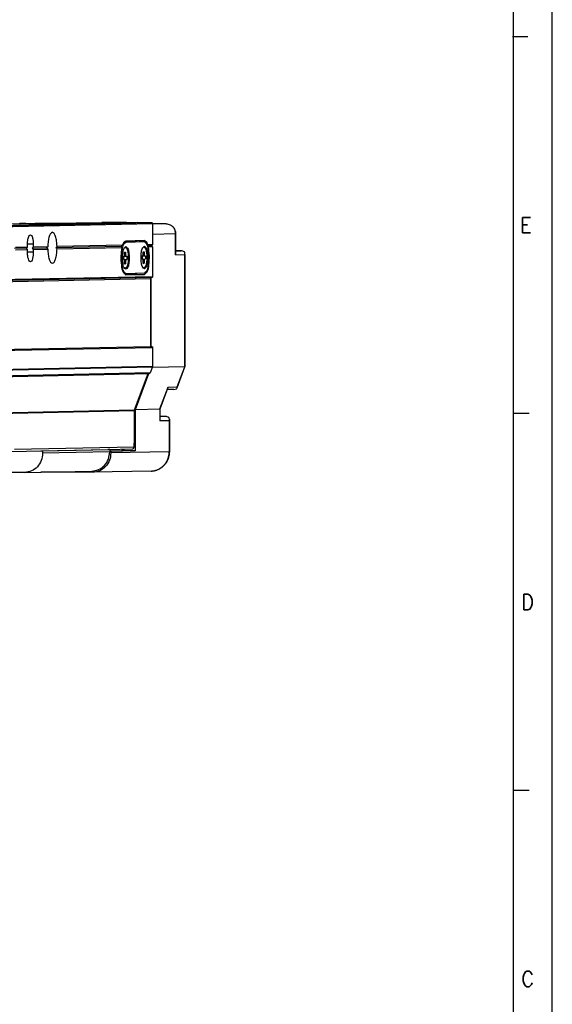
# Model space of a CAD drawing. Header units: inches. Extents: x -235 to 4616, y -109 to 485.
# Tile 15 of 30: x 536 to 605, y 13 to 141. Entities that reach past the tile are written whole.
import ezdxf

# ---------------------------------------------------------------- set-up
doc = ezdxf.new("R2010")
doc.units = ezdxf.units.IN
doc.layers.add('1', color=7, linetype='Continuous')
doc.styles.add('CONVERTER_11', font='txt.shx', dxfattribs={"width": 0.9})

# ---------------------------------------------------------------- blocks, each defined once
blk = doc.blocks.new('L-32_PERFIL__13', base_point=(708.94, 141.05))
at = {"color": 7, "linetype": 'Continuous'}
for p, q in [((873.99, 223.79), (1106.01, 228.64)), ((874.16, 223.54), (1106.26, 228.39)), ((1083.48, 228.23), (1060.39, 228.28)), ((1064.51, 227.84), (1086.48, 228.29)), ((1073.55, 228.36), (1071.93, 228.36)), ((1073.55, 228.36), (1075.94, 228.41)), ((1086.5, 228.38), (1075.94, 228.41)), ((1086.48, 228.29), (1095.48, 228.48)), ((1086.71, 228.54), (1093.13, 228.67)), ((1086.71, 228.54), (1092.21, 228.52)), ((1092.21, 228.41), (1092.21, 228.52)), ((1093.12, 228.52), (1099.57, 228.66)), ((1099.57, 228.66), (1093.13, 228.67)), ((1102.44, 228.65), (1095.42, 228.5)), ((1102.44, 228.65), (1106.01, 228.64)), ((1106.26, 228.39), (1106.26, 222.94)), ((1109.8, 228.28), (1106.26, 228.29)), ((1109.8, 228.28), (1106.26, 228.21)), ((1104.16, 223.95), (1099.37, 223.85)), ((1106.26, 225.65), (1112.19, 225.78)), ((1112.19, 225.78), (1112.19, 220.28)), ((1112.23, 220.58), (1112.23, 225.78)), ((1073.65, 221.97), (1070.58, 221.9)), ((1073.94, 222.27), (1070.87, 222.2)), ((1070.87, 221.6), (1073.94, 221.67)), ((1073.65, 221.97), (1073.94, 222.27)), ((1073.94, 221.67), (1073.65, 221.97)), ((1075.43, 223), (1073.94, 223)), ((1073.94, 222.27), (1073.94, 222.97)), ((1073.94, 220.97), (1073.94, 221.67)), ((1075.43, 222.3), (1075.15, 222)), ((1075.15, 222), (1078.89, 222.08)), ((1075.15, 222), (1075.43, 221.7)), ((1075.43, 223), (1075.43, 222.3)), ((1079.18, 222.38), (1075.43, 222.3)), ((1075.43, 221.7), (1079.18, 221.78)), ((1075.43, 221.7), (1075.43, 221)), ((1098.15, 222.48), (1081.28, 222.13)), ((1098.53, 222.78), (1081.57, 222.43)), ((1081.57, 221.83), (1098.35, 222.18)), ((1098.87, 223.5), (1099.37, 223.5)), ((1102.73, 223.6), (1098.89, 223.52)), ((1099.1, 222.25), (1099.19, 222.25)), ((1104.16, 223.6), (1099.37, 223.5)), ((1104.16, 223.6), (1102.73, 223.6)), ((1103.89, 222.35), (1103.98, 222.35)), ((1104.95, 222.62), (1105.97, 222.64)), ((1105.01, 222.92), (1106.26, 222.94)), ((1106.26, 222.34), (1105.18, 222.32)), ((1106.26, 222.94), (1105.97, 222.64)), ((1105.97, 222.64), (1106.26, 222.34)), ((1106.26, 222.34), (1106.26, 214.64)), ((1113.63, 221.33), (1112.23, 221.3)), ((1112.23, 221.33), (1113.63, 221.33)), ((1075.43, 221), (1073.94, 221)), ((1098.73, 219.89), (1098.87, 219.91)), ((1098.73, 219.09), (1098.73, 219.89)), ((1098.73, 219.09), (1098.87, 219.11)), ((1099.06, 219.09), (1098.73, 219.09)), ((1098.87, 219.11), (1098.87, 219.91)), ((1098.87, 219.91), (1099.06, 219.89)), ((1098.87, 219.11), (1099.3, 219.1)), ((1099.06, 220.99), (1099.3, 221)), ((1099.06, 219.89), (1099.06, 220.99)), ((1099.06, 219.89), (1099.3, 219.9)), ((1099.06, 217.99), (1099.06, 219.09)), ((1099.3, 221), (1099.3, 219.9)), ((1099.3, 219.9), (1099.63, 219.91)), ((1099.3, 219.1), (1099.63, 219.11)), ((1099.3, 219.1), (1099.3, 218)), ((1099.63, 219.91), (1099.63, 219.11)), ((1103.52, 219.99), (1103.66, 220.01)), ((1103.52, 219.19), (1103.52, 219.99)), ((1103.52, 219.21), (1103.66, 219.21)), ((1103.85, 219.19), (1103.52, 219.19)), ((1103.66, 220.01), (1103.85, 219.99)), ((1103.66, 219.21), (1103.66, 220.01)), ((1103.66, 219.21), (1104.09, 219.2)), ((1103.85, 221.09), (1104.09, 221.1)), ((1103.85, 219.99), (1103.85, 221.09)), ((1103.85, 219.99), (1104.09, 220)), ((1103.85, 218.09), (1103.85, 219.19)), ((1104.09, 221.1), (1104.09, 220)), ((1104.09, 220), (1104.42, 220.01)), ((1104.09, 219.2), (1104.42, 219.21)), ((1104.09, 219.2), (1104.09, 218.1)), ((1104.42, 220.01), (1104.42, 219.21)), ((1112.19, 220.28), (1114.58, 220.33)), ((1114.58, 220.33), (1114.58, 191.33)), ((1114.63, 191.34), (1114.63, 220.63)), ((1099.06, 217.99), (1099.3, 218)), ((1103.85, 218.09), (1104.09, 218.1)), ((873.1, 209.28), (1105.78, 214.14)), ((1106.02, 214.39), (873.27, 209.53)), ((1106.26, 214.64), (873.43, 209.77)), ((1098.85, 215.5), (1099.37, 215.5)), ((1099.17, 215.2), (1101.78, 215.25)), ((1099.37, 215.5), (1104.16, 215.6)), ((1099.37, 215.15), (1104.16, 215.25)), ((1101.78, 215.25), (1104.16, 215.25)), ((1105.78, 214.14), (1105.78, 196.64)), ((1105.9, 196.64), (1105.9, 214.36)), ((873.27, 191.52), (1106.26, 196.39)), ((873.43, 191.78), (1105.78, 196.64)), ((1105.78, 196.64), (1106.02, 196.64)), ((1106.26, 196.39), (1106.26, 191.44)), ((873.91, 186.49), (1106.24, 191.35)), ((1106.26, 191.44), (873.97, 186.58)), ((1106.24, 191.35), (1105.66, 189.8)), ((1114.58, 191.33), (1106.17, 191.15)), ((1106.26, 191.44), (1106.24, 191.35)), ((1112.62, 185.93), (1114.63, 191.34)), ((1112.67, 186.17), (1114.58, 191.33)), ((1105.04, 189.52), (872.69, 184.66)), ((872.77, 184.78), (1105.45, 189.64)), ((1105.66, 189.8), (872.87, 184.93)), ((1105.04, 189.52), (1101.5, 180.16)), ((1101.9, 180.35), (1105.34, 189.64)), ((1108.18, 180.49), (1110.27, 186.12)), ((1108.23, 180.5), (1110.22, 185.87)), ((1110.27, 186.12), (1112.67, 186.17)), ((1111.8, 185.53), (1110.08, 185.5)), ((1101.5, 180.16), (874.25, 175.41)), ((1062.01, 179.24), (1101.49, 180.07)), ((1101.5, 180.16), (1101.49, 180.07)), ((1101.49, 180.07), (1101.49, 171.65)), ((1101.9, 180.35), (1108.18, 180.49)), ((1101.9, 171.65), (1101.9, 180.35)), ((1108.18, 180.49), (1108.18, 177.49)), ((1108.23, 177.79), (1108.23, 180.5)), ((1109.62, 178.54), (1108.23, 178.54)), ((1109.62, 178.54), (1108.23, 178.51)), ((1108.18, 177.49), (1110.57, 177.54)), ((1110.57, 177.54), (1110.57, 169.44)), ((1110.62, 177.84), (1110.62, 169.44)), ((1101.49, 170.65), (1070.57, 170)), ((1101.78, 171.65), (1101.49, 171.65)), ((1101.49, 170.65), (1101.49, 171.65)), ((1101.9, 171.65), (1101.78, 171.65)), ((1101.78, 171.65), (1101.78, 169.65)), ((1062.01, 169.34), (1077.37, 169.66)), ((1077.37, 169.66), (1094.73, 170.02)), ((1077.37, 169.66), (1077.85, 169.66)), ((1077.85, 169.66), (1095.2, 170.02)), ((1077.85, 169.66), (1077.85, 169.06)), ((1095.2, 169.42), (1077.85, 169.06)), ((1094.73, 170.02), (1101.02, 170.16)), ((1095.2, 170.02), (1094.73, 170.02)), ((1095.2, 170.02), (1095.2, 169.52)), ((1098.91, 169.66), (1095.2, 169.58)), ((1095.2, 169.52), (1095.2, 169.42)), ((1095.2, 169.52), (1095.49, 169.52)), ((1101.78, 169.65), (1095.49, 169.52)), ((1095.49, 169.52), (1095.49, 169.12)), ((1110.57, 169.44), (1095.49, 169.12)), ((1098.32, 170.1), (1098.32, 169.65)), ((1098.56, 169.65), (1098.56, 170.1)), ((1098.91, 169.66), (1098.91, 170.11)), ((1101.78, 169.65), (1098.91, 169.66)), ((1073.07, 164.07), (1069.59, 164.08)), ((1073.18, 164.07), (1090.54, 164.43)), ((1090.72, 164.13), (1077.35, 164.16)), ((1105.91, 164.45), (1090.83, 164.13))]:
    blk.add_line(p, q, dxfattribs=at)
for centre, radius, start, end in [((1111.17, 220.59), 1.07, 342.9518, 359.4002), ((1113.88, 220.64), 0.745, 359.0462, 32.3022), ((1113.55, 220.64), 1.08, 342.9277, 359.2482), ((1105.27, 189.44), 0.239, 124.6379, 160.0673), ((1105.44, 189.88), 0.239, 271.9747, 340.365), ((1109.45, 186.16), 0.821, 339.9383, 357.3668), ((1111.78, 187.01), 1.47, 270.7585, 298.3702), ((1112.04, 186.14), 0.616, 316.2413, 340.0035), ((1111.85, 186.2), 0.817, 340.1774, 357.6343), ((1109.88, 177.85), 0.745, 359.0462, 32.3022), ((1107.16, 177.8), 1.07, 342.9518, 359.4002), ((1109.55, 177.85), 1.08, 342.9277, 359.2482)]:
    blk.add_arc(centre, radius, start, end, dxfattribs=at)
for points, knots in [([(1071.91, 228.46), (1071.91, 228.42), (1071.92, 228.34), (1071.98, 228.28), (1072.01, 228.25)], [0, 0, 0, 0, 0.1236174, 0.2413434, 0.2413434, 0.2413434, 0.2413434]), ([(1086.48, 228.29), (1086.49, 228.35), (1086.52, 228.48), (1086.65, 228.52), (1086.71, 228.54)], [0, 0, 0, 0, 0.1896804, 0.3692026, 0.3692026, 0.3692026, 0.3692026]), ([(1092.21, 228.52), (1092.36, 228.52), (1092.67, 228.52), (1092.97, 228.52), (1093.12, 228.52)], [0, 0, 0, 0, 0.471099, 0.9183637, 0.9183637, 0.9183637, 0.9183637]), ([(1093.12, 228.52), (1093.13, 228.52), (1093.15, 228.52), (1093.2, 228.51), (1093.25, 228.49), (1093.28, 228.45), (1093.3, 228.44)], [0, 0, 0, 0, 0.0320052, 0.0578546, 0.1373537, 0.2008506, 0.2008506, 0.2008506, 0.2008506]), ([(1095.36, 228.48), (1095.37, 228.49), (1095.39, 228.5), (1095.41, 228.5), (1095.42, 228.5)], [0, 0, 0, 0, 0.03328896, 0.05921587, 0.05921587, 0.05921587, 0.05921587]), ([(1095.42, 228.5), (1095.47, 228.5), (1095.57, 228.5), (1095.67, 228.5), (1095.71, 228.5)], [0, 0, 0, 0, 0.1699659, 0.2910892, 0.2910892, 0.2910892, 0.2910892]), ([(1095.71, 228.5), (1095.71, 228.5), (1095.69, 228.49), (1095.64, 228.49), (1095.57, 228.49), (1095.52, 228.48), (1095.48, 228.48)], [0, 0, 0, 0, 0.0129999, 0.0584158, 0.1244283, 0.2300005, 0.2300005, 0.2300005, 0.2300005]), ([(1099.57, 228.66), (1099.6, 228.65), (1099.66, 228.65), (1099.71, 228.61), (1099.74, 228.59)], [0, 0, 0, 0, 0.0915695, 0.1772118, 0.1772118, 0.1772118, 0.1772118]), ([(1106.01, 228.64), (1106.08, 228.63), (1106.21, 228.59), (1106.24, 228.46), (1106.26, 228.39)], [0, 0, 0, 0, 0.1881886, 0.378617, 0.378617, 0.378617, 0.378617]), ([(1109.8, 228.28), (1109.98, 228.27), (1110.33, 228.25), (1110.65, 228.11), (1110.81, 228.05)], [0, 0, 0, 0, 0.519686, 1.038011, 1.038011, 1.038011, 1.038011]), ([(1110.81, 228.05), (1110.93, 227.98), (1111.18, 227.84), (1111.63, 227.43), (1112.08, 226.75), (1112.15, 226.11), (1112.19, 225.78)], [0, 0, 0, 0, 0.420769, 0.848851, 1.8112, 2.781974, 2.781974, 2.781974, 2.781974]), ([(1110.81, 228.05), (1110.93, 227.99), (1111.21, 227.84), (1111.55, 227.54), (1111.86, 227.14), (1112.07, 226.72), (1112.21, 226.24), (1112.23, 225.93), (1112.23, 225.78)], [0, 0, 0, 0, 0.394084, 0.962433, 1.349487, 1.898292, 2.362008, 2.825957, 2.825957, 2.825957, 2.825957]), ([(1073.94, 222.97), (1073.95, 223.29), (1073.96, 223.89), (1074.13, 224.66), (1074.3, 225.27), (1074.59, 225.43), (1074.69, 225.48)], [0, 0, 0, 0, 0.963567, 1.796336, 2.394436, 2.740109, 2.740109, 2.740109, 2.740109]), ([(1074.69, 225.48), (1074.8, 225.43), (1075.08, 225.28), (1075.25, 224.67), (1075.41, 223.91), (1075.43, 223.32), (1075.43, 223)], [0, 0, 0, 0, 0.341874, 0.931371, 1.752837, 2.706044, 2.706044, 2.706044, 2.706044]), ([(1080.38, 226.1), (1080.22, 226.02), (1079.79, 225.8), (1079.51, 224.9), (1079.25, 223.76), (1079.2, 222.86), (1079.18, 222.38)], [0, 0, 0, 0, 0.520239, 1.40307, 2.637174, 4.086687, 4.086687, 4.086687, 4.086687]), ([(1081.57, 222.43), (1081.54, 222.91), (1081.5, 223.8), (1081.24, 224.91), (1080.96, 225.81), (1080.54, 226.02), (1080.38, 226.1)], [0, 0, 0, 0, 1.43222, 2.648449, 3.517986, 4.032305, 4.032305, 4.032305, 4.032305]), ([(1099.37, 223.85), (1099.21, 223.77), (1098.78, 223.55), (1098.62, 223.08), (1098.53, 222.78)], [0, 0, 0, 0, 0.531322, 1.410854, 1.410854, 1.410854, 1.410854]), ([(1102.3, 223.59), (1102.26, 223.66), (1102.17, 223.78), (1102.04, 223.86), (1101.98, 223.9)], [0, 0, 0, 0, 0.2456647, 0.4494987, 0.4494987, 0.4494987, 0.4494987]), ([(1105.01, 222.92), (1104.92, 223.21), (1104.76, 223.67), (1104.33, 223.87), (1104.16, 223.95)], [0, 0, 0, 0, 0.858815, 1.385676, 1.385676, 1.385676, 1.385676]), ([(1112.19, 225.78), (1112.2, 225.78), (1112.21, 225.78), (1112.23, 225.78), (1112.23, 225.78)], [0, 0, 0, 0, 0.0342529, 0.04576222, 0.04576222, 0.04576222, 0.04576222]), ([(1078.89, 222.08), (1078.94, 222.13), (1079.03, 222.23), (1079.13, 222.33), (1079.18, 222.38)], [0, 0, 0, 0, 0.2077166, 0.4166148, 0.4166148, 0.4166148, 0.4166148]), ([(1078.89, 222.08), (1078.91, 222.05), (1078.96, 222), (1079.03, 221.93), (1079.11, 221.85), (1079.15, 221.8), (1079.18, 221.78)], [0, 0, 0, 0, 0.0998292, 0.2082548, 0.3127195, 0.4173611, 0.4173611, 0.4173611, 0.4173611]), ([(1079.18, 221.78), (1079.2, 221.3), (1079.24, 220.41), (1079.51, 219.29), (1079.78, 218.4), (1080.21, 218.18), (1080.36, 218.1)], [0, 0, 0, 0, 1.432221, 2.64845, 3.517987, 4.032306, 4.032306, 4.032306, 4.032306]), ([(1080.36, 218.1), (1080.52, 218.18), (1080.95, 218.4), (1081.23, 219.31), (1081.5, 220.44), (1081.54, 221.34), (1081.57, 221.83)], [0, 0, 0, 0, 0.52024, 1.40307, 2.637175, 4.086689, 4.086689, 4.086689, 4.086689]), ([(1081.57, 222.43), (1081.52, 222.38), (1081.43, 222.28), (1081.33, 222.18), (1081.28, 222.13)], [0, 0, 0, 0, 0.2053257, 0.4118535, 0.4118535, 0.4118535, 0.4118535]), ([(1081.28, 222.13), (1081.33, 222.08), (1081.43, 221.98), (1081.52, 221.88), (1081.57, 221.83)], [0, 0, 0, 0, 0.2069806, 0.412813, 0.412813, 0.412813, 0.412813]), ([(1098.35, 222.18), (1098.23, 221.43), (1097.98, 219.91), (1098.18, 217.81), (1098.37, 215.95), (1099.11, 215.35), (1099.37, 215.15)], [0, 0, 0, 0, 2.239688, 4.60486, 6.450727, 7.406288, 7.406288, 7.406288, 7.406288]), ([(1098.53, 222.78), (1098.51, 222.77), (1098.48, 222.75), (1098.43, 222.71), (1098.39, 222.67), (1098.34, 222.63), (1098.29, 222.6), (1098.24, 222.56), (1098.2, 222.52), (1098.16, 222.49), (1098.15, 222.48)], [0, 0, 0, 0, 0.0586897, 0.1179855, 0.1778744, 0.2383429, 0.2993776, 0.3609644, 0.4230892, 0.4857374, 0.4857374, 0.4857374, 0.4857374]), ([(1098.15, 222.48), (1098.15, 222.47), (1098.17, 222.44), (1098.2, 222.41), (1098.22, 222.37), (1098.25, 222.33), (1098.27, 222.29), (1098.3, 222.26), (1098.33, 222.22), (1098.35, 222.19), (1098.35, 222.18)], [0, 0, 0, 0, 0.0438124, 0.0882288, 0.1332417, 0.1788432, 0.2250254, 0.2717798, 0.3190978, 0.3669705, 0.3669705, 0.3669705, 0.3669705]), ([(1099.37, 223.5), (1099.15, 223.33), (1098.52, 222.84), (1098.31, 221.3), (1098.1, 219.49), (1098.31, 217.68), (1098.51, 216.14), (1099.15, 215.66), (1099.37, 215.5)], [0, 0, 0, 0, 0.809351, 2.340835, 4.344895, 6.345625, 7.868363, 8.669337, 8.669337, 8.669337, 8.669337]), ([(1099.37, 216.6), (1099.21, 216.72), (1098.75, 217.06), (1098.6, 218.18), (1098.45, 219.49), (1098.6, 220.8), (1098.75, 221.92), (1099.22, 222.28), (1099.38, 222.4)], [0, 0, 0, 0, 0.580706, 1.684691, 3.13522, 4.588163, 5.69871, 6.289385, 6.289385, 6.289385, 6.289385]), ([(1099.09, 222.23), (1099.1, 222.23), (1099.14, 222.24), (1099.17, 222.25), (1099.19, 222.25)], [0, 0, 0, 0, 0.0539084, 0.1061865, 0.1061865, 0.1061865, 0.1061865]), ([(1099.19, 222.25), (1099.34, 222.13), (1099.78, 221.81), (1099.92, 220.74), (1100.06, 219.5), (1099.92, 218.26), (1099.77, 217.2), (1099.34, 216.86), (1099.18, 216.75)], [0, 0, 0, 0, 0.550669, 1.597551, 2.973054, 4.350844, 5.40374, 5.960169, 5.960169, 5.960169, 5.960169]), ([(1099.38, 222.4), (1099.54, 222.28), (1100, 221.93), (1100.15, 220.81), (1100.3, 219.49), (1100.15, 218.18), (1099.99, 217.06), (1099.53, 216.72), (1099.37, 216.6)], [0, 0, 0, 0, 0.582454, 1.690396, 3.145049, 4.599701, 5.707643, 6.290097, 6.290097, 6.290097, 6.290097]), ([(1104.16, 216.7), (1104, 216.82), (1103.54, 217.16), (1103.39, 218.28), (1103.24, 219.59), (1103.39, 220.9), (1103.54, 222.02), (1104, 222.37), (1104.16, 222.5)], [0, 0, 0, 0, 0.580706, 1.684691, 3.13522, 4.588163, 5.698489, 6.285269, 6.285269, 6.285269, 6.285269]), ([(1103.87, 222.33), (1103.89, 222.33), (1103.92, 222.34), (1103.96, 222.35), (1103.98, 222.35)], [0, 0, 0, 0, 0.0539084, 0.1061865, 0.1061865, 0.1061865, 0.1061865]), ([(1103.98, 222.35), (1104.13, 222.23), (1104.57, 221.91), (1104.71, 220.85), (1104.85, 219.6), (1104.7, 218.36), (1104.56, 217.3), (1104.12, 216.96), (1103.97, 216.85)], [0, 0, 0, 0, 0.550669, 1.597551, 2.973054, 4.350844, 5.40374, 5.960169, 5.960169, 5.960169, 5.960169]), ([(1104.16, 215.6), (1104.38, 215.77), (1105.02, 216.25), (1105.23, 217.8), (1105.43, 219.61), (1105.23, 221.41), (1105.03, 222.96), (1104.39, 223.43), (1104.16, 223.6)], [0, 0, 0, 0, 0.809351, 2.340835, 4.344895, 6.345625, 7.868648, 8.674949, 8.674949, 8.674949, 8.674949]), ([(1104.16, 222.5), (1104.32, 222.38), (1104.79, 222.03), (1104.94, 220.91), (1105.08, 219.6), (1104.93, 218.28), (1104.78, 217.16), (1104.32, 216.82), (1104.16, 216.7)], [0, 0, 0, 0, 0.586313, 1.694461, 3.149113, 4.603766, 5.711708, 6.294162, 6.294162, 6.294162, 6.294162]), ([(1104.16, 215.25), (1104.42, 215.46), (1105.17, 216.08), (1105.36, 217.94), (1105.56, 220.05), (1105.3, 221.58), (1105.18, 222.32)], [0, 0, 0, 0, 0.96976, 2.834465, 5.210826, 7.446558, 7.446558, 7.446558, 7.446558]), ([(1104.9, 222.75), (1104.91, 222.76), (1104.92, 222.77), (1104.93, 222.79), (1104.95, 222.81), (1104.96, 222.83), (1104.97, 222.86), (1104.98, 222.88), (1105, 222.9), (1105.01, 222.91), (1105.01, 222.92)], [0, 0, 0, 0, 0.0254898, 0.0507329, 0.0757276, 0.1004722, 0.1249653, 0.1492052, 0.1731905, 0.1969198, 0.1969198, 0.1969198, 0.1969198]), ([(1105.18, 222.32), (1105.18, 222.33), (1105.16, 222.34), (1105.14, 222.36), (1105.11, 222.38), (1105.09, 222.4), (1105.07, 222.42), (1105.05, 222.43), (1105.02, 222.45), (1105.01, 222.47), (1105, 222.47)], [0, 0, 0, 0, 0.0299441, 0.0597961, 0.0895547, 0.1192184, 0.1487857, 0.1782554, 0.207626, 0.2368961, 0.2368961, 0.2368961, 0.2368961]), ([(1114.51, 221.04), (1114.38, 221.13), (1114.11, 221.3), (1113.79, 221.32), (1113.63, 221.33)], [0, 0, 0, 0, 0.4775604, 0.9460989, 0.9460989, 0.9460989, 0.9460989]), ([(1074.68, 218.48), (1074.58, 218.54), (1074.3, 218.69), (1074.13, 219.3), (1073.96, 220.05), (1073.95, 220.65), (1073.94, 220.97)], [0, 0, 0, 0, 0.341874, 0.931371, 1.752837, 2.706044, 2.706044, 2.706044, 2.706044]), ([(1075.43, 221), (1075.43, 220.67), (1075.41, 220.07), (1075.24, 219.31), (1075.07, 218.69), (1074.79, 218.54), (1074.68, 218.48)], [0, 0, 0, 0, 0.963567, 1.796336, 2.394436, 2.740109, 2.740109, 2.740109, 2.740109]), ([(1099.18, 216.75), (1099.16, 216.75), (1099.13, 216.75), (1099.09, 216.76), (1099.07, 216.77)], [0, 0, 0, 0, 0.0571948, 0.1117729, 0.1117729, 0.1117729, 0.1117729]), ([(1103.97, 216.85), (1103.95, 216.85), (1103.92, 216.85), (1103.88, 216.86), (1103.86, 216.87)], [0, 0, 0, 0, 0.0571948, 0.1117729, 0.1117729, 0.1117729, 0.1117729]), ([(1101.78, 215.25), (1101.86, 215.27), (1102.05, 215.32), (1102.18, 215.47), (1102.25, 215.56)], [0, 0, 0, 0, 0.2546875, 0.5759116, 0.5759116, 0.5759116, 0.5759116]), ([(1106.02, 214.39), (1105.95, 214.38), (1105.82, 214.34), (1105.79, 214.21), (1105.78, 214.14)], [0, 0, 0, 0, 0.1837285, 0.3736541, 0.3736541, 0.3736541, 0.3736541]), ([(1106.26, 214.64), (1106.24, 214.58), (1106.21, 214.44), (1106.08, 214.41), (1106.02, 214.39)], [0, 0, 0, 0, 0.1899255, 0.3736539, 0.3736539, 0.3736539, 0.3736539]), ([(1106.02, 196.64), (1106.08, 196.63), (1106.21, 196.59), (1106.24, 196.46), (1106.26, 196.39)], [0, 0, 0, 0, 0.1840049, 0.3741979, 0.3741979, 0.3741979, 0.3741979]), ([(1114.58, 191.33), (1114.59, 191.33), (1114.61, 191.33), (1114.62, 191.34), (1114.63, 191.34)], [0, 0, 0, 0, 0.02580444, 0.04758049, 0.04758049, 0.04758049, 0.04758049]), ([(1108.23, 180.5), (1108.22, 180.49), (1108.21, 180.49), (1108.19, 180.49), (1108.18, 180.49)], [0, 0, 0, 0, 0.01271734, 0.04617739, 0.04617739, 0.04617739, 0.04617739]), ([(1110.51, 178.25), (1110.37, 178.33), (1110.1, 178.51), (1109.78, 178.53), (1109.62, 178.54)], [0, 0, 0, 0, 0.477334, 0.944094, 0.944094, 0.944094, 0.944094]), ([(1101.02, 170.16), (1101.15, 170.19), (1101.4, 170.26), (1101.46, 170.52), (1101.49, 170.65)], [0, 0, 0, 0, 0.3627933, 0.7376866, 0.7376866, 0.7376866, 0.7376866]), ([(1077.85, 169.06), (1077.78, 168.42), (1077.64, 167.13), (1076.58, 165.5), (1075.04, 164.33), (1073.8, 164.16), (1073.18, 164.07)], [0, 0, 0, 0, 1.920082, 3.816209, 5.679025, 7.518185, 7.518185, 7.518185, 7.518185]), ([(1090.54, 164.43), (1091.15, 164.52), (1092.39, 164.69), (1093.93, 165.86), (1095, 167.5), (1095.13, 168.78), (1095.2, 169.42)], [0, 0, 0, 0, 1.83916, 3.701976, 5.598103, 7.518185, 7.518185, 7.518185, 7.518185]), ([(1095.49, 169.12), (1095.42, 168.48), (1095.29, 167.19), (1094.22, 165.56), (1092.68, 164.39), (1091.44, 164.22), (1090.83, 164.13)], [0, 0, 0, 0, 1.920082, 3.816209, 5.679026, 7.518185, 7.518185, 7.518185, 7.518185]), ([(1110.62, 169.44), (1110.6, 169.08), (1110.56, 168.46), (1110.28, 167.53), (1109.89, 166.74), (1109.33, 166), (1108.68, 165.38), (1108.13, 165.08), (1107.86, 164.93)], [0, 0, 0, 0, 1.074933, 1.840779, 2.921728, 3.688575, 4.63001, 5.567292, 5.567292, 5.567292, 5.567292]), ([(1107.86, 164.93), (1108.06, 165.04), (1108.47, 165.27), (1109.02, 165.72), (1109.5, 166.25), (1109.9, 166.84), (1110.21, 167.47), (1110.42, 168.13), (1110.55, 168.79), (1110.57, 169.22), (1110.57, 169.44)], [0, 0, 0, 0, 0.693096, 1.400512, 2.115396, 2.83009, 3.536648, 4.227506, 4.895827, 5.536184, 5.536184, 5.536184, 5.536184]), ([(1110.57, 169.44), (1110.59, 169.44), (1110.6, 169.44), (1110.62, 169.44), (1110.62, 169.44)], [0, 0, 0, 0, 0.03440772, 0.04592029, 0.04592029, 0.04592029, 0.04592029]), ([(1073.18, 164.07), (1073.16, 164.07), (1073.13, 164.07), (1073.09, 164.07), (1073.07, 164.07)], [0, 0, 0, 0, 0.0522717, 0.104544, 0.104544, 0.104544, 0.104544]), ([(1090.83, 164.13), (1090.81, 164.13), (1090.77, 164.13), (1090.74, 164.13), (1090.72, 164.13)], [0, 0, 0, 0, 0.0522717, 0.104544, 0.104544, 0.104544, 0.104544]), ([(1105.91, 164.45), (1105.99, 164.45), (1106.15, 164.46), (1106.39, 164.48), (1106.63, 164.52), (1106.88, 164.57), (1107.13, 164.64), (1107.37, 164.72), (1107.62, 164.81), (1107.78, 164.89), (1107.86, 164.93)], [0, 0, 0, 0, 0.238166, 0.480906, 0.728094, 0.979575, 1.235172, 1.494677, 1.757854, 2.024436, 2.024436, 2.024436, 2.024436])]:
    blk.add_open_spline(points, degree=3, knots=knots, dxfattribs=at)
blk = doc.blocks.new('L-32__15', base_point=(708.94, 119.47))
blk.add_blockref('L-32_PERFIL__13', (708.94, 141.05))
blk = doc.blocks.new('A1', base_point=(992.7, 167.7))
blk.add_blockref('L-32__15', (708.94, 119.47))
blk = doc.blocks.new('Marco_a1', base_point=(184.81, 187.78))
at = {"layer": '1', "color": 2, "linetype": 'Continuous'}
for p, q in [((604.81, -109.22), (604.81, 484.78)), ((601.66, 138.31), (599.66, 138.31)), ((601.81, 89.65), (599.81, 89.65)), ((601.81, 40.98), (599.81, 40.98))]:
    blk.add_line(p, q, dxfattribs=at)
at = {"layer": '1', "color": 7, "linetype": 'Continuous'}
blk.add_line((599.81, -104.22), (599.81, 479.78), dxfattribs=at)
at = {"layer": '1', "color": 2, "char_height": 2, "attachment_point": 4, "line_spacing_factor": 1.20048, "style": 'CONVERTER_11'}
for s, insert in [('E', (600.66, 113.98)), ('D', (600.81, 65.31)), ('C', (600.81, 16.65))]:
    blk.add_mtext(s, dxfattribs=dict(at, insert=insert))
blk = doc.blocks.new('Top', base_point=(184.81, 187.78))
blk.add_blockref('Marco_a1', (184.81, 187.78))
blk = doc.blocks.new('_dummy_frame__45', base_point=(-235.19, -174.57))
blk.add_blockref('Top', (184.81, 187.78))
blk = doc.blocks.new('_dummy_frame__46', base_point=(-346.5, -309.51))
at = {"layer": '1'}
blk.add_blockref('_dummy_frame__45', (-235.19, -174.57), dxfattribs=at)

msp = doc.modelspace()

# ---------------------------------------------------------------- block references
at = {"xscale": 0.5, "yscale": 0.5, "zscale": 0.5}
msp.add_blockref('A1', (496.35, 83.85), dxfattribs=at)
at = {"layer": '1'}
msp.add_blockref('_dummy_frame__46', (-346.5, -309.51), dxfattribs=at)

doc.saveas('drawing.dxf')
